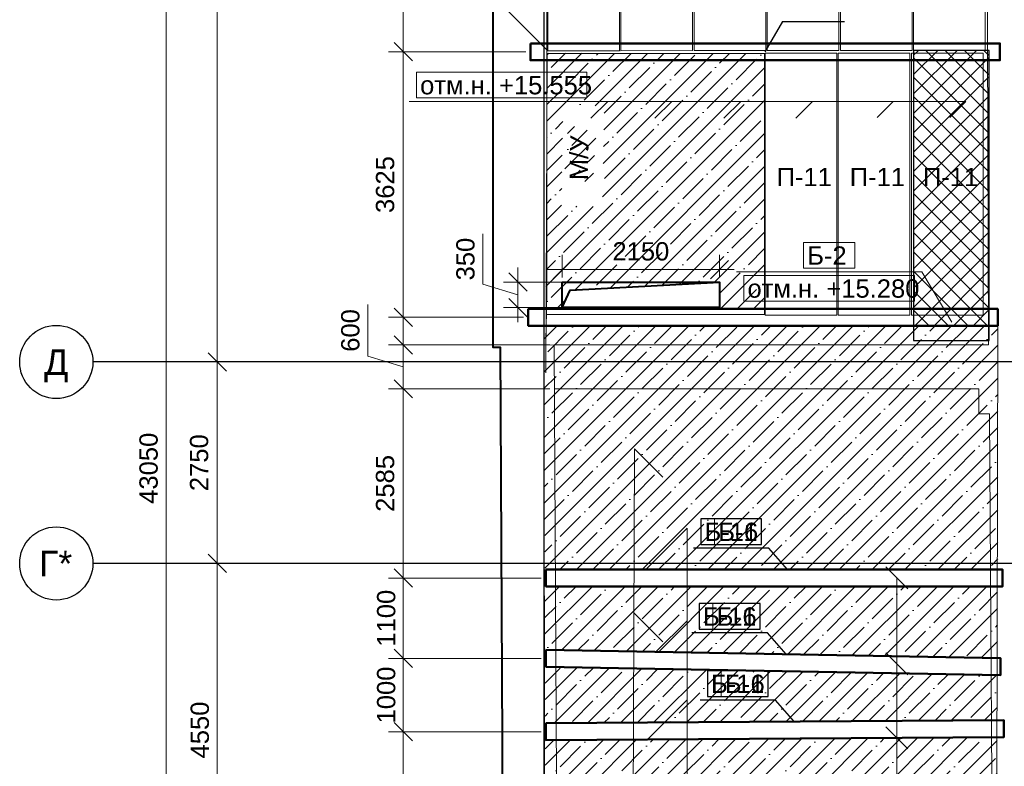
# Model space of a CAD drawing. Header units: millimetres. Extents: x -7161 to 110063, y -144197 to 42990.
# Tile 4 of 27: x -7161 to 6295, y 12578 to 22775. Entities that reach past the tile are written whole.
import ezdxf

# ---------------------------------------------------------------- set-up
doc = ezdxf.new("R2010")
doc.units = ezdxf.units.MM
for name, color, linetype, lineweight in [('A-DETL-____-OTLN', 90, 'Continuous', 30), ('A-DETL-GENF-OTLN', 92, 'Continuous', 18), ('Каркас', 130, 'Continuous', 50), ('Несущие стены', 10, 'Continuous', 40), ('Обмерные чертежи _09_02_2026_ 4 эт_dwg', 8, 'Continuous', 9), ('Оси', 7, 'Continuous', 9), ('Плита', 7, 'Continuous', 9), ('Размеры', 7, 'Continuous', 9), ('Текст', 7, 'Continuous', 9), ('Штриховка', 7, 'Continuous', 9)]:
    doc.layers.add(name, color=color, linetype=linetype, lineweight=lineweight)
doc.styles.add('Arial', font='arial.ttf', dxfattribs={"height": 250})
doc.styles.add('Arial_1', font='arial.ttf', dxfattribs={"height": 350})

# ---------------------------------------------------------------- blocks, each defined once
blk = doc.blocks.new('Обмерные чертежи _09_02_2026_ 4 эт_dwg__Oblique-2040937-Cхема демонтажа сборных ребристых плит перекрытия 4 этажа в осях _Г-Ж_1-3 и Г-Ж_10-12_')
at = {"layer": 'Размеры'}
blk.add_line((-0.5, -0.5), (0.5, 0.5), dxfattribs=at)
blk = doc.blocks.new('Обмерные чертежи _09_02_2026_ 4 эт_dwg__Oblique-2040949-Cхема демонтажа сборных ребристых плит перекрытия 4 этажа в осях _Г-Ж_1-3 и Г-Ж_10-12_')
at = {"layer": 'Оси'}
blk.add_line((-0.5, -0.5), (0.5, 0.5), dxfattribs=at)
blk = doc.blocks.new('Обмерные чертежи _09_02_2026_ 4 эт_dwg_ось сокольники-2040950-Cхема демонтажа сборных ребристых плит перекрытия 4 этажа в осях _Г-Ж_1-3 и Г-Ж_10-12_')
at = {"layer": 'Оси'}
for p, q in [((-512525, 41386), (-512525, 84838)), ((-511825, 61637), (-511825, 78337)), ((-511825, 58885), (-511825, 62037)), ((-511825, 54335), (-511825, 59285)), ((-512823, 59085), (-511625, 59085)), ((-511887, 59085), (-512025, 59085))]:
    blk.add_line(p, q, dxfattribs=at)
at = {"layer": 'Оси', "color": 250, "lineweight": 30, "flags": 128}
for points in [[(-507364, 84678), (-507364, 80157), (-507364, 63892), (-507364, 56540), (-507364, 51884), (-507364, 45174), (-507364, 43179), (-507364, 36624), (-507364, 36124)], [(-445520, 61837), (-452018, 61837), (-455016, 61837), (-459017, 61837), (-462418, 61837), (-470317, 61837), (-482816, 61837), (-490714, 61837), (-493713, 61837), (-497864, 61837), (-500864, 61837), (-507364, 61837), (-513025, 61837), (-513525, 61837)], [(-445520, 59085), (-452018, 59085), (-455016, 59085), (-459017, 59085), (-462418, 59085), (-470317, 59085), (-482816, 59085), (-490714, 59085), (-493713, 59085), (-497864, 59085), (-500864, 59085), (-507364, 59085), (-513025, 59085), (-513525, 59085)]]:
    blk.add_lwpolyline(points, dxfattribs=at)
at = {"layer": 'Оси', "flags": 128}
blk.add_lwpolyline([(-511625, 61837), (-512962, 61837)], close=True, dxfattribs=at)
at = {"layer": 'Оси', "color": 250, "lineweight": 30}
for centre in [(-514025, 61837), (-514025, 59085)]:
    blk.add_circle(centre, 500, dxfattribs=at)
for p, xscale, yscale, zscale, rotation in [((-511825, 61837), 250.0000000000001, 250.0000000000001, 250.0000000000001, 90), ((-511825, 61837), 250, 250, 250, 270), ((-511825, 59085), 250, 250, 250, 270), ((-511825, 59085), 250.0000000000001, 250.0000000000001, 250.0000000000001, 90)]:
    blk.add_blockref('Обмерные чертежи _09_02_2026_ 4 эт_dwg__Oblique-2040949-Cхема демонтажа сборных ребристых плит перекрытия 4 этажа в осях _Г-Ж_1-3 и Г-Ж_10-12_', p, dxfattribs=dict(xscale=xscale, yscale=yscale, zscale=zscale, rotation=rotation))
at = {"layer": 'Оси', "lineweight": 30, "char_height": 350, "attachment_point": 1, "line_spacing_factor": 0.941778, "style": 'Arial_1'}
for s, insert, width in [('\\fArial|b0|i0|c204|p34|;Д', (-514191, 62009), 394.21), ('Г*', (-514261, 59258), 544.18)]:
    blk.add_mtext(s, dxfattribs=dict(at, insert=insert, width=width))
at = {"layer": 'Оси', "lineweight": 30, "char_height": 250, "attachment_point": 2, "rotation": 90, "line_spacing_factor": 0.941778, "style": 'Arial'}
for s, insert, width in [('43050', (-512889, 60385), 1163.05), ('2750', (-512199, 60461), 930.44)]:
    blk.add_mtext(s, dxfattribs=dict(at, insert=insert, width=width))
at = {"layer": 'Оси', "insert": (-512189, 56810), "char_height": 250, "width": 930.44, "attachment_point": 2, "rotation": 90, "line_spacing_factor": 0.941778, "style": 'Arial'}
blk.add_mtext('4550', dxfattribs=at)
blk = doc.blocks.new('Обмерные чертежи _09_02_2026_ 4 эт_dwg__U4551-2040951-Cхема демонтажа сборных ребристых плит перекрытия 4 этажа в осях _Г-Ж_1-3 и Г-Ж_10-12_')
at = {"layer": 'Плита', "flags": 128}
blk.add_lwpolyline([(-490, -1990), (490, -1990), (490, 1990), (-490, 1990)], close=True, dxfattribs=at)
at = {"layer": 'Текст', "insert": (-284, 315), "char_height": 250, "width": 670.28, "attachment_point": 1, "rotation": 359.6297, "line_spacing_factor": 0.941778, "style": 'Arial'}
blk.add_mtext('П-6', dxfattribs=at)
blk = doc.blocks.new('Обмерные чертежи _09_02_2026_ 4 эт_dwg__U4552-2040952-Cхема демонтажа сборных ребристых плит перекрытия 4 этажа в осях _Г-Ж_1-3 и Г-Ж_10-12_')
for p in [(0, 8020), (1000, 8020), (2000, 8020), (3000, 8020), (4000, 8020), (5000, 8020), (0, 4010), (1000, 4010), (2000, 4010), (3000, 4010), (4000, 4010), (5000, 4010), (0, 0), (1000, 0), (2000, 0), (3000, 0), (4000, 0), (5000, 0)]:
    blk.add_blockref('Обмерные чертежи _09_02_2026_ 4 эт_dwg__U4551-2040951-Cхема демонтажа сборных ребристых плит перекрытия 4 этажа в осях _Г-Ж_1-3 и Г-Ж_10-12_', p)
blk = doc.blocks.new('Обмерные чертежи _09_02_2026_ 4 эт_dwg-2040926-Cхема демонтажа сборных ребристых плит перекрытия 4 этажа в осях _Г-Ж_1-3 и Г-Ж_10-12_')
at = {"layer": 'Несущие стены', "lineweight": 9}
blk.add_hatch(color=7, dxfattribs=at).paths.add_polyline_path([(-439068, -129707), (-438977, -129521), (-438957, -129469), (-439041, -129649)])
at = {"layer": 'Штриховка'}
h = blk.add_hatch(dxfattribs=at)
h.set_pattern_fill('FP_4', color=256, style=0, pattern_type=2)
h.set_pattern_definition([(45, (298079.48, -3414.18), (-224.5064, 224.5064), []), (45, (298304, -3414.18), (-224.5064, 224.5064), [396.875, -79.375, 0, -79.375])])
h.paths.add_polyline_path([(-439079, -129724), (-436303, -129724), (-436303, -126237), (-436303, -126237), (-439272, -126233), (-439291, -129724), (-439096, -129724)])
h.paths.add_polyline_path([(-439068, -129707), (-438957, -129469), (-436918, -129357), (-436918, -129707), (-439036, -129707)])
h.paths.add_polyline_path([(-438517, -128327), (-439079, -128317), (-439055, -126941), (-438493, -126951), (-438512, -128016)])
h.paths.add_polyline_path([(-438652, -128016), (-438605, -127317), (-438989, -127207), (-439036, -127905), (-438997, -127917)])
h = blk.add_hatch(dxfattribs=at)
h.set_pattern_fill('FP_2', color=256, style=0, pattern_type=2)
h.set_pattern_definition([(45, (0, 0), (-224.5064, 224.5064), []), (45, (224.5, 0), (-224.5064, 224.5064), [396.875, -79.375, 0, -79.375])])
h.paths.add_polyline_path([(-432671, -150361), (-429821, -150354), (-429821, -150355), (-425777, -150346), (-425777, -148901), (-432689, -148901), (-432677, -149977), (-432671, -149977), (-432671, -150356)])
h.paths.add_polyline_path([(-429821, -148534), (-425777, -148534), (-425777, -146864), (-432780, -146864), (-432775, -148534), (-430130, -148534)])
h.paths.add_polyline_path([(-428798, -146634), (-425777, -146634), (-425777, -145065), (-432786, -145065), (-432781, -146634), (-428899, -146634)])
h.paths.add_polyline_path([(-429439, -145953), (-429712, -145953), (-429712, -145391), (-428336, -145391), (-428336, -145953), (-429399, -145953)])
h.paths.add_polyline_path([(-429298, -144835), (-425777, -144835), (-425777, -143964), (-425992, -143964), (-425992, -143264), (-432790, -143264), (-432786, -144835), (-429399, -144835)])
h.paths.add_polyline_path([(-433238, -142297), (-433204, -139510), (-439291, -139510), (-439291, -139280), (-433202, -139280), (-433192, -138460), (-439281, -138462), (-439281, -138232), (-433189, -138230), (-433188, -138183), (-433131, -138183), (-433123, -135573), (-439292, -135614), (-439292, -135384), (-433122, -135343), (-433121, -134724), (-439291, -134613), (-439291, -134383), (-433120, -134494), (-433117, -133515), (-439291, -133515), (-439291, -133285), (-433116, -133285), (-433116, -129954), (-439321, -129954), (-439304, -133515), (-439295, -142235), (-435750, -142271)])
h.paths.add_polyline_path([(-436284, -136765), (-437097, -136765), (-437097, -136203), (-435721, -136203), (-435721, -136765), (-436183, -136765)])
at = {"lineweight": 9}
for p, q in [((-438675, -127120), (-438445, -126891)), ((-437801, -127120), (-437571, -126891)), ((-436858, -127120), (-436628, -126891)), ((-435877, -127120), (-435647, -126891)), ((-434765, -127109), (-434547, -126891)), ((-433116, -129954), (-433131, -138183)), ((-437694, -134271), (-438090, -133875)), ((-437787, -134410), (-437362, -133985)), ((-437901, -135605), (-437362, -135065))]:
    blk.add_line(p, q, dxfattribs=at)
at = {"lineweight": 9, "flags": 128}
for points in [[(-439265, -126200), (-440361, -125103), (-440361, -117366)], [(-436294, -126213), (-436053, -125799), (-435209, -125799)], [(-433772, -127109), (-433553, -126891), (-438629, -126891), (-441160, -126891)], [(-433743, -129907), (-434154, -129218), (-436686, -129218)], [(-433238, -142297), (-439295, -142235), (-439321, -129954)], [(-437694, -132023), (-438082, -131635), (-438124, -143851), (-435592, -143851)], [(-434830, -141922), (-437362, -141922), (-437362, -132720), (-437926, -133285), (-437362, -132720)], [(-435987, -133285), (-436242, -132991), (-437086, -132991)], [(-434495, -134574), (-434495, -145031), (-434495, -133399), (-434495, -145031), (-435439, -145031)], [(-436008, -134442), (-436263, -134148), (-437107, -134148)], [(-435898, -135361), (-436152, -135067), (-436996, -135067)], [(-434495, -138230), (-434495, -145031), (-434495, -135582)]]:
    blk.add_lwpolyline(points, dxfattribs=at)
at = {"color": 250, "lineweight": 30, "flags": 128}
for points in [[(-436294, -126213), (-436053, -125799), (-435209, -125799)], [(-435987, -133285), (-436242, -132991), (-437273, -132991)], [(-436008, -134442), (-436263, -134148), (-437294, -134148)], [(-435898, -135361), (-436152, -135067), (-437184, -135067)]]:
    blk.add_lwpolyline(points, dxfattribs=at)
at = {"lineweight": 9, "flags": 128}
for points in [[(-441060, -126841), (-438729, -126841), (-438729, -126491), (-441060, -126491)], [(-435770, -129168), (-435070, -129168), (-435070, -128818), (-435770, -128818)], [(-436586, -129618), (-434254, -129618), (-434254, -129268), (-436586, -129268)], [(-436986, -132941), (-436342, -132941), (-436342, -132591), (-436986, -132591)], [(-434645, -133249), (-434345, -133549)], [(-437007, -134098), (-436363, -134098), (-436363, -133748), (-437007, -133748)], [(-434645, -134424), (-434345, -134724)], [(-436896, -135017), (-436252, -135017), (-436252, -134667), (-436896, -134667)], [(-434645, -135432), (-434345, -135732)]]:
    blk.add_lwpolyline(points, close=True, dxfattribs=at)
at = {"color": 250, "lineweight": 30, "flags": 128}
for points in [[(-437173, -132941), (-436342, -132941), (-436342, -132591), (-437173, -132591)], [(-437194, -134098), (-436363, -134098), (-436363, -133748), (-437194, -133748)], [(-437084, -135017), (-436252, -135017), (-436252, -134667), (-437084, -134667)]]:
    blk.add_lwpolyline(points, close=True, dxfattribs=at)
at = {"layer": 'Каркас', "flags": 128}
for points in [[(-439502, -126098), (-439502, -126328), (-433086, -126328), (-433086, -126098)], [(-439532, -129724), (-439532, -129954), (-433116, -129954), (-433116, -129724)], [(-439291, -133285), (-439291, -133515), (-433049, -133515), (-433049, -133285)], [(-439291, -134383), (-439291, -134613), (-433077, -134725), (-433077, -134495)], [(-439292, -135384), (-439292, -135614), (-433031, -135572), (-433031, -135342)]]:
    blk.add_lwpolyline(points, close=True, dxfattribs=at)
at = {"layer": 'Несущие стены', "flags": 128}
for points in [[(-440014, -107294), (-440014, -130249), (-439916, -130249), (-439851, -142818), (-439471, -142818), (-439471, -142943), (-438956, -142943), (-438956, -142814), (-433629, -142868), (-433629, -143333), (-433496, -143333), (-433414, -150207), (-433531, -150207), (-433531, -150717), (-433411, -150717), (-433411, -151103), (-431383, -151098)], [(-439068, -129707), (-438957, -129469), (-436918, -129357)]]:
    blk.add_lwpolyline(points, dxfattribs=at)
at = {"layer": 'Несущие стены', "color": 7, "lineweight": 9, "flags": 128}
for points in [[(-439279, -114422), (-439279, -129509), (-439291, -130218), (-439176, -130217), (-433244, -130217), (-433248, -128835), (-433290, -114588), (-433554, -114588), (-433554, -114427), (-439279, -114427)], [(-439176, -130217), (-439114, -142073), (-433165, -142133), (-433162, -141832), (-433228, -131157), (-433372, -131157), (-433372, -130814), (-439173, -130814)]]:
    blk.add_lwpolyline(points, dxfattribs=at)
at = {"layer": 'Несущие стены', "flags": 128}
blk.add_lwpolyline([(-439068, -129357), (-436918, -129357), (-436918, -129707), (-439068, -129707)], close=True, dxfattribs=at)
at = {"layer": 'Плита', "flags": 128}
blk.add_lwpolyline([(-439275, -129799), (-436303, -129799), (-436303, -126237), (-439272, -126237), (-439291, -130596)], dxfattribs=at)
for points in [[(-436295, -129810), (-435315, -129810), (-435315, -126230), (-436295, -126230)], [(-435295, -129810), (-434315, -129810), (-434315, -126230), (-435295, -126230)], [(-434295, -129810), (-433315, -129810), (-433315, -126230), (-434295, -126230)]]:
    blk.add_lwpolyline(points, close=True, dxfattribs=at)
at = {"layer": 'Размеры'}
for p, q in [((-441240, -126413), (-441240, -121983)), ((-441240, -130039), (-441240, -126013)), ((-439068, -129295), (-439068, -128987)), ((-436918, -129295), (-436918, -128987)), ((-439672, -129157), (-439672, -129907)), ((-439268, -129187), (-436718, -129187)), ((-437581, -129357), (-439872, -129357)), ((-436981, -129707), (-439872, -129707)), ((-439595, -129839), (-441440, -129839)), ((-441240, -130017), (-441240, -131016)), ((-439238, -130217), (-441440, -130217)), ((-441240, -130616), (-441240, -133600)), ((-441240, -133200), (-441240, -134698)), ((-441240, -134298), (-441240, -135699)), ((-441240, -135299), (-441240, -138547))]:
    blk.add_line(p, q, dxfattribs=at)
at = {"layer": 'Размеры', "flags": 128}
for points in [[(-441440, -126213), (-439565, -126213)], [(-441440, -130816), (-439235, -130816)], [(-441440, -133400), (-439354, -133400)], [(-441440, -134498), (-439354, -134498)], [(-441440, -135499), (-439354, -135499)]]:
    blk.add_lwpolyline(points, close=True, dxfattribs=at)
for points in [[(-439672, -129532), (-440152, -129388), (-440152, -128701)], [(-441240, -130516), (-441722, -130372), (-441722, -129666)]]:
    blk.add_lwpolyline(points, dxfattribs=at)
blk.add_blockref('Обмерные чертежи _09_02_2026_ 4 эт_dwg_ось сокольники-2040950-Cхема демонтажа сборных ребристых плит перекрытия 4 этажа в осях _Г-Ж_1-3 и Г-Ж_10-12_', (68043, -192286))
at = {"rotation": 0.07013996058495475}
blk.add_blockref('Обмерные чертежи _09_02_2026_ 4 эт_dwg__U4552-2040952-Cхема демонтажа сборных ребристых плит перекрытия 4 этажа в осях _Г-Ж_1-3 и Г-Ж_10-12_', (-438778, -124209), dxfattribs=at)
for p, xscale, yscale, zscale, rotation in [((-441240, -126213), 250.0000000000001, 250.0000000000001, 250.0000000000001, 90), ((-441240, -126213), 250, 250, 250, 270), ((-439068, -129187), 250, 250, 250, 180), ((-439672, -129357), 250.0000000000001, 250.0000000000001, 250.0000000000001, 90), ((-441240, -129839), 250, 250, 250, 270), ((-439672, -129707), 250, 250, 250, 270), ((-441240, -130217), 250.0000000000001, 250.0000000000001, 250.0000000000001, 90), ((-441240, -130816), 250, 250, 250, 270), ((-441240, -130816), 250.0000000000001, 250.0000000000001, 250.0000000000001, 90), ((-441240, -133400), 250, 250, 250, 270), ((-441240, -133400), 250.0000000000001, 250.0000000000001, 250.0000000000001, 90), ((-441240, -134498), 250, 250, 250, 270), ((-441240, -134498), 250.0000000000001, 250.0000000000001, 250.0000000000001, 90), ((-441240, -135499), 250, 250, 250, 270), ((-441240, -135499), 250.0000000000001, 250.0000000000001, 250.0000000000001, 90)]:
    blk.add_blockref('Обмерные чертежи _09_02_2026_ 4 эт_dwg__Oblique-2040937-Cхема демонтажа сборных ребристых плит перекрытия 4 этажа в осях _Г-Ж_1-3 и Г-Ж_10-12_', p, dxfattribs=dict(xscale=xscale, yscale=yscale, zscale=zscale, rotation=rotation))
at = {"xscale": 250, "yscale": 250, "zscale": 250}
blk.add_blockref('Обмерные чертежи _09_02_2026_ 4 эт_dwg__Oblique-2040937-Cхема демонтажа сборных ребристых плит перекрытия 4 этажа в осях _Г-Ж_1-3 и Г-Ж_10-12_', (-436918, -129187), dxfattribs=at)
at = {"lineweight": 9, "char_height": 250, "attachment_point": 1, "line_spacing_factor": 0.941778, "style": 'Arial'}
for s, insert, width in [('отм.н. +15.555', (-441010, -126544), 2809.68), ('Б-2', (-435720, -128871), 642.74), ('отм.н. +15.280', (-436536, -129321), 2809.68), ('Б-1', (-436936, -132644), 642.74), ('Б-1', (-436957, -133801), 642.74), ('Б-1', (-436846, -134720), 642.74)]:
    blk.add_mtext(s, dxfattribs=dict(at, insert=insert, width=width))
at = {"lineweight": 30, "char_height": 250, "width": 875.35, "attachment_point": 1, "line_spacing_factor": 0.941778, "style": 'Arial'}
for insert in [(-437123, -132644), (-437144, -133801), (-437034, -134720)]:
    blk.add_mtext('Б-16', dxfattribs=dict(at, insert=insert))
at = {"layer": 'Размеры', "char_height": 250, "attachment_point": 2, "rotation": 90, "line_spacing_factor": 0.941778, "style": 'Arial'}
for s, insert, width in [('3625', (-441614, -128026), 930.44), ('350', (-440516, -129044), 697.83), ('600', (-442089, -130019), 697.83), ('2585', (-441614, -132108), 930.44), ('1100', (-441599, -133949), 930.44), ('1000', (-441599, -134998), 930.44)]:
    blk.add_mtext(s, dxfattribs=dict(at, insert=insert, width=width))
at = {"layer": 'Размеры', "insert": (-437993, -128813), "char_height": 250, "width": 930.44, "attachment_point": 2, "line_spacing_factor": 0.941778, "style": 'Arial'}
blk.add_mtext('2150', dxfattribs=at)
at = {"layer": 'Текст', "insert": (-438968, -127964), "char_height": 250, "width": 725.37, "attachment_point": 1, "rotation": 88.9836, "line_spacing_factor": 0.941778, "style": 'Arial'}
blk.add_mtext('М/У', dxfattribs=at)
at = {"layer": 'Текст', "char_height": 250, "width": 902.89, "attachment_point": 1, "line_spacing_factor": 0.941778, "style": 'Arial'}
for insert in [(-436138, -127798), (-435138, -127798), (-434138, -127798)]:
    blk.add_mtext('П-11', dxfattribs=dict(at, insert=insert))

msp = doc.modelspace()

# ---------------------------------------------------------------- hatches: boundary and pattern name
at = {"layer": 'A-DETL-GENF-OTLN', "lineweight": 9}
h = msp.add_hatch(dxfattribs=at)
h.set_pattern_fill('FP_5', color=240, style=0, pattern_type=2)
h.set_pattern_definition([(45, (0, 0), (-132.5825, 132.5825), []), (135, (0, 0), (-132.5825, -132.5825), [])])
h.paths.add_polyline_path([(9299, 15242), (9299, 17657), (8630, 17657), (8630, 15242)])
h.paths.add_polyline_path([(56402, 18270), (56402, 22273), (55376, 22273), (55376, 18270), (56314, 18270)])
h.paths.add_polyline_path([(6038, 18596), (6090, 18596), (6090, 22356), (5056, 22356), (5056, 18596)])
h.paths.add_polyline_path([(56211, 20226), (55549, 20260), (55652, 20644), (56314, 20609)])
h.paths.add_polyline_path([(5046, 26337), (6031, 26337), (6031, 30376), (5046, 30376)])
h.paths.add_polyline_path([(49, 35028), (2963, 35028), (2963, 35448), (-297, 35448), (-297, 35028), (30, 35028)])

# ---------------------------------------------------------------- linework, layer by layer
at = {"layer": 'A-DETL-____-OTLN'}
for p, q in [((6090, 22356), (5056, 22356)), ((5056, 22356), (5056, 18393)), ((6090, 18393), (6090, 22356)), ((5056, 18393), (6090, 18393))]:
    msp.add_line(p, q, dxfattribs=at)

# ---------------------------------------------------------------- block references
at = {"layer": 'Обмерные чертежи _09_02_2026_ 4 эт_dwg', "color": 7}
msp.add_blockref('Обмерные чертежи _09_02_2026_ 4 эт_dwg-2040926-Cхема демонтажа сборных ребристых плит перекрытия 4 этажа в осях _Г-Ж_1-3 и Г-Ж_10-12_', (439321, 148550), dxfattribs=at)

doc.saveas('drawing.dxf')
